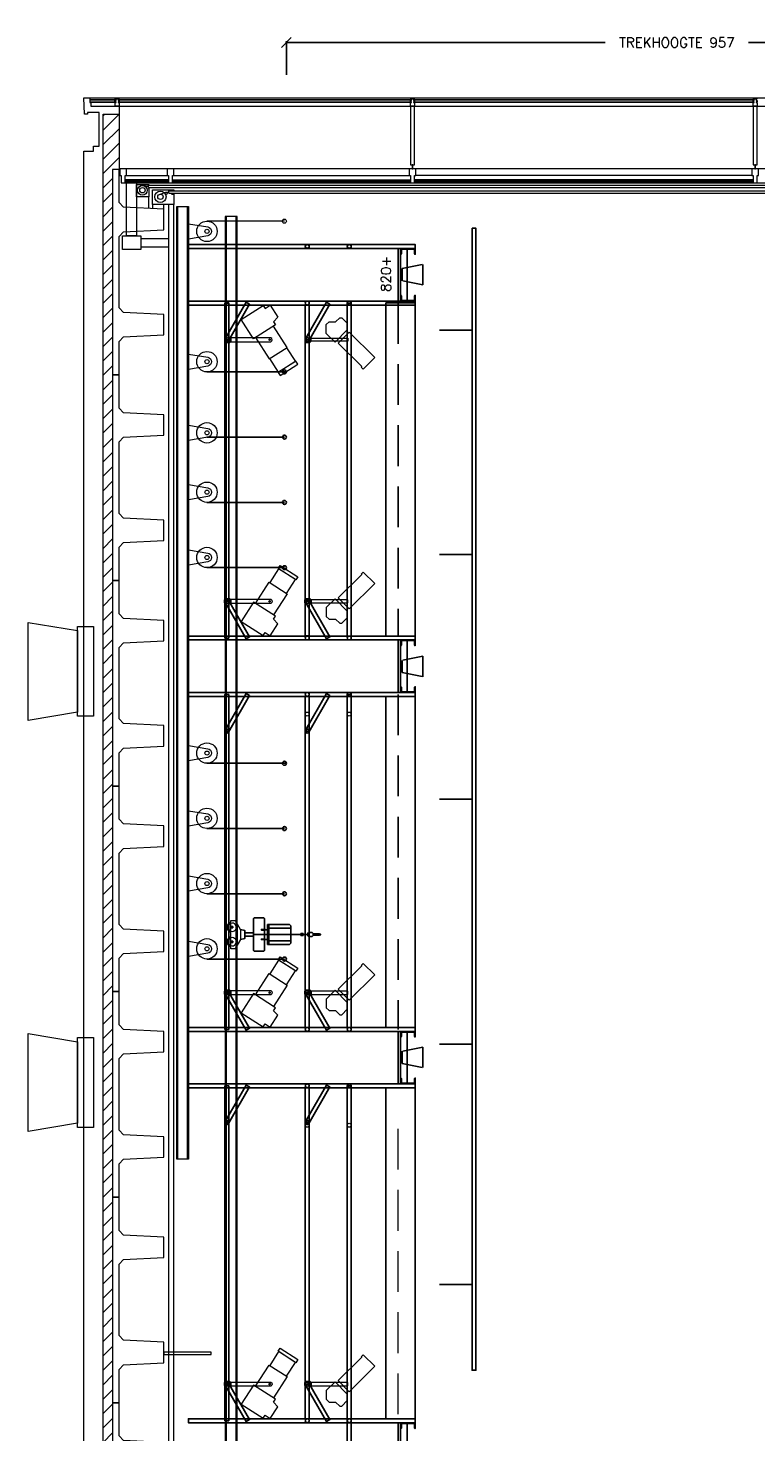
# Model space of a CAD drawing. Extents: x -70378 to 23841, y -23766 to 14658.
# Tile 3 of 11: x -70378 to -61460, y -5194 to 12017. Entities that reach past the tile are written whole.
import ezdxf

# ---------------------------------------------------------------- set-up
doc = ezdxf.new("R2010")
doc.units = 0
doc.header["$LTSCALE"] = 1000
doc.header["$MEASUREMENT"] = 0
doc.header["$PDMODE"] = 3
doc.linetypes.add('DASHED', pattern=[0.75, 0.5, -0.25])
doc.linetypes.add('DASHED2', pattern=[0.375, 0.25, -0.125])
doc.layers.get('0').update_dxf_attribs({"linetype": 'CONTINUOUS'})
doc.layers.get('DEFPOINTS').update_dxf_attribs({"linetype": 'CONTINUOUS'})
for name, color, linetype, lineweight in [('1_AANZICHTLIJNENDUN', 252, 'CONTINUOUS', 25), ('1_BETON', 7, 'CONTINUOUS', 25), ('1_BRUGGEN', 5, 'CONTINUOUS', 25), ('1_CONTOUR', 252, 'CONTINUOUS', 25), ('1_MECHANICA', 7, 'CONTINUOUS', 25), ('1_MUREN', 2, 'CONTINUOUS', 18), ('1_PLAFONDS', 230, 'CONTINUOUS', 25), ('1_SCHIJNWERPERS', 1, 'CONTINUOUS', 25), ('1_SECTION', 252, 'CONTINUOUS', 25), ('1_STAAL', 5, 'CONTINUOUS', 15), ('1_TAKEL', 7, 'CONTINUOUS', 25), ('1_TREKKEN', 7, 'CONTINUOUS', 25), ('1_WANDEN', 252, 'CONTINUOUS', 25), ('1_ZIJBRUG', 5, 'CONTINUOUS', 25), ('4_KABELS', 7, 'CONTINUOUS', 25), ('4_ZIJTREKKEN', 7, 'CONTINUOUS', 25), ('5_TRIBUNE_AANZICHTLIJNEN', 252, 'CONTINUOUS', 25), ('5_TRIBUNE_TREDE', 7, 'CONTINUOUS', 25), ('5_TRIBUNE_VLOER', 7, 'CONTINUOUS', 25)]:
    doc.layers.add(name, color=color, linetype=linetype, lineweight=lineweight)
for name, color, linetype in [('1_AFMETING', 7, 'CONTINUOUS'), ('1_ARCERING', 144, 'CONTINUOUS'), ('1_GLAS', 165, 'CONTINUOUS'), ('1_INSTALLATIE', 7, 'CONTINUOUS'), ('1_TEKST', 7, 'CONTINUOUS'), ('4_KRAANBANEN', 4, 'CONTINUOUS')]:
    doc.layers.add(name, color=color, linetype=linetype)
doc.styles.add('ROMANS', font='romans')
doc.dimstyles.new('ROMANS', dxfattribs={"dimtxt": 120, "dimasz": 120, "dimexe": 18, "dimexo": 6, "dimgap": 90, "dimtad": 0, "dimtih": 1, "dimtoh": 1, "dimdec": 0, "dimlfac": 0.1, "dimzin": 0, "dimdsep": 46, "dimtxsty": 'ROMANS', "dimblk1": 'OBLIQUE', "dimblk2": 'OBLIQUE', "dimsah": 1, "dimcen": 90, "dimdle": 10, "dimadec": 0, "dimazin": 0, "dimtfac": 1, "dimtdec": 4, "dimtix": 1, "dimtofl": 0, "dimtmove": 0, "dimatfit": 3, "dimldrblk": 'OBLIQUE', "dimfxl": 1, "dimtolj": 1, "dimtzin": 0, "dimarcsym": 0})

# ---------------------------------------------------------------- blocks, each defined once
blk = doc.blocks.new('omloopwiel')
at = {"layer": '1_MECHANICA', "linetype": 'Continuous', "lineweight": 0, "flags": 128}
blk.add_lwpolyline([(94, 0), (54, -236, -0.84611), (-54, -236), (-94, 0), (94, 0)], format="xyb", dxfattribs=at)
at = {"layer": '1_MECHANICA', "linetype": 'Continuous', "lineweight": 0}
for radius in [125, 25]:
    blk.add_circle((0, -227), radius, dxfattribs=at)
blk = doc.blocks.new('TRIBUNE-ZIJAANZICHT')
at = {"layer": '5_TRIBUNE_AANZICHTLIJNEN'}
for points in [[(-1084, 2688), (-1084, 6476), (-1044, 6476), (-1044, 2688)], [(-64, 2688), (-64, 6476), (-104, 6476), (-104, 2688)]]:
    blk.add_lwpolyline(points, dxfattribs=at)
for points in [[(-24, 5184), (-1124, 5184), (-1124, 5376), (-24, 5376)], [(326, 5376), (326, 100), (226, 100), (226, 5376)], [(-24, 5184), (-1124, 5184), (-1124, 4992), (-24, 4992)], [(-24, 4800), (-1124, 4800), (-1124, 4992), (-24, 4992)], [(1276, 4916), (1276, 125), (1176, 125), (1176, 4916)], [(-24, 4800), (-1124, 4800), (-1124, 4608), (-24, 4608)], [(-24, 4416), (-1124, 4416), (-1124, 4608), (-24, 4608)], [(2226, 4556), (2226, 125), (2126, 125), (2126, 4556)], [(-24, 4416), (-1124, 4416), (-1124, 4224), (-24, 4224)], [(-24, 4032), (-1124, 4032), (-1124, 4224), (-24, 4224)], [(3176, 4196), (3176, 125), (3076, 125), (3076, 4196)], [(-24, 4032), (-1124, 4032), (-1124, 3840), (-24, 3840)], [(-24, 3648), (-1124, 3648), (-1124, 3840), (-24, 3840)], [(4126, 3836), (4126, 125), (4026, 125), (4026, 3836)], [(-24, 3648), (-1124, 3648), (-1124, 3456), (-24, 3456)], [(-24, 3264), (-1124, 3264), (-1124, 3456), (-24, 3456)], [(5076, 3476), (5076, 125), (4976, 125), (4976, 3476)], [(-24, 3264), (-1124, 3264), (-1124, 3072), (-24, 3072)], [(6026, 3116), (6026, 125), (5926, 125), (5926, 3116)], [(-24, 2880), (-1124, 2880), (-1124, 3072), (-24, 3072)], [(-24, 2880), (-1124, 2880), (-1124, 2688), (-24, 2688)], [(6976, 2756), (6976, 125), (6876, 125), (6876, 2756)], [(7926, 2396), (7926, 125), (7826, 125), (7826, 2396)], [(8876, 2036), (8876, 125), (8776, 125), (8776, 2036)], [(9826, 1676), (9826, 125), (9726, 125), (9726, 1676)], [(10776, 1316), (10776, 125), (10676, 125), (10676, 1316)], [(11726, 956), (11726, 125), (11626, 125), (11626, 956)], [(12676, 596), (12676, 125), (12576, 125), (12576, 596)], [(13626, 236), (13626, 125), (13526, 125), (13526, 236)], [(1202, 0), (0, 0), (0, 100), (1202, 100)], [(2152, 25), (926, 25), (926, 125), (2152, 125)], [(3102, 25), (1876, 25), (1876, 125), (3102, 125)], [(4052, 25), (2826, 25), (2826, 125), (4052, 125)], [(5002, 25), (3776, 25), (3776, 125), (5002, 125)], [(5952, 25), (4726, 25), (4726, 125), (5952, 125)], [(6902, 25), (5676, 25), (5676, 125), (6902, 125)], [(7852, 25), (6626, 25), (6626, 125), (7852, 125)], [(8802, 25), (7576, 25), (7576, 125), (8802, 125)], [(9752, 25), (8526, 25), (8526, 125), (9752, 125)], [(10702, 25), (9476, 25), (9476, 125), (10702, 125)], [(11652, 25), (10426, 25), (10426, 125), (11652, 125)], [(12602, 25), (11376, 25), (11376, 125), (12602, 125)], [(13552, 25), (12326, 25), (12326, 125), (13552, 125)], [(14502, 25), (13276, 25), (13276, 125), (14502, 125)]]:
    blk.add_lwpolyline(points, close=True, dxfattribs=at)
for centre, start, end in [((1029, 75), 41.8103, 138.1897), ((1029, 75), 221.8103, 318.1897), ((1979, 75), 41.8103, 138.1897), ((1979, 75), 221.8103, 318.1897), ((2049, 75), 41.8103, 138.1897), ((2049, 75), 221.8103, 318.1897), ((2929, 75), 41.8103, 138.1897), ((2929, 75), 221.8103, 318.1897), ((2999, 75), 41.8103, 138.1897), ((2999, 75), 221.8103, 318.1897), ((3879, 75), 41.8103, 138.1897), ((3879, 75), 221.8103, 318.1897), ((3949, 75), 41.8103, 138.1897), ((3949, 75), 221.8103, 318.1897), ((4829, 75), 41.8103, 138.1897), ((4829, 75), 221.8103, 318.1897), ((4899, 75), 41.8103, 138.1897), ((4899, 75), 221.8103, 318.1897), ((5779, 75), 41.8103, 138.1897), ((5779, 75), 221.8103, 318.1897), ((5849, 75), 41.8103, 138.1897), ((5849, 75), 221.8103, 318.1897), ((6729, 75), 41.8103, 138.1897), ((6729, 75), 221.8103, 318.1897), ((6799, 75), 41.8103, 138.1897), ((6799, 75), 221.8103, 318.1897), ((7679, 75), 41.8103, 138.1897), ((7679, 75), 221.8103, 318.1897), ((7749, 75), 41.8103, 138.1897), ((7749, 75), 221.8103, 318.1897), ((8629, 75), 41.8103, 138.1897), ((8629, 75), 221.8103, 318.1897), ((8699, 75), 41.8103, 138.1897), ((8699, 75), 221.8103, 318.1897), ((9579, 75), 41.8103, 138.1897), ((9579, 75), 221.8103, 318.1897), ((9649, 75), 41.8103, 138.1897), ((9649, 75), 221.8103, 318.1897), ((10529, 75), 41.8103, 138.1897), ((10529, 75), 221.8103, 318.1897), ((10599, 75), 41.8103, 138.1897), ((10599, 75), 221.8103, 318.1897), ((11479, 75), 41.8103, 138.1897), ((11479, 75), 221.8103, 318.1897), ((11549, 75), 41.8103, 138.1897), ((11549, 75), 221.8103, 318.1897), ((12429, 75), 41.8103, 138.1897), ((12429, 75), 221.8103, 318.1897), ((12499, 75), 41.8103, 138.1897), ((12499, 75), 221.8103, 318.1897), ((13379, 75), 41.8103, 138.1897), ((13379, 75), 41.8103, 138.1897), ((13379, 75), 221.8103, 318.1897), ((13379, 75), 221.8103, 318.1897), ((13449, 75), 41.8103, 138.1897), ((13449, 75), 41.8103, 138.1897), ((13449, 75), 221.8103, 318.1897), ((13449, 75), 221.8103, 318.1897), ((14399, 75), 41.8103, 138.1897), ((14399, 75), 221.8103, 318.1897)]:
    blk.add_arc(centre, 75, start, end, dxfattribs=at)
at = {"layer": '5_TRIBUNE_TREDE'}
for points in [[(677, 5400), (326, 5400), (326, 5575), (677, 5575)], [(1627, 5040), (1276, 5040), (1276, 5215), (1627, 5215)], [(2577, 4680), (2226, 4680), (2226, 4855), (2577, 4855)], [(3527, 4320), (3176, 4320), (3176, 4495), (3527, 4495)], [(4477, 3960), (4126, 3960), (4126, 4135), (4477, 4135)], [(5427, 3600), (5076, 3600), (5076, 3775), (5427, 3775)], [(6377, 3240), (6026, 3240), (6026, 3415), (6377, 3415)], [(7327, 2880), (6976, 2880), (6976, 3055), (7327, 3055)], [(8277, 2520), (7926, 2520), (7926, 2695), (8277, 2695)], [(9227, 2160), (8876, 2160), (8876, 2335), (9227, 2335)], [(10177, 1800), (9826, 1800), (9826, 1975), (10177, 1975)], [(11127, 1440), (10776, 1440), (10776, 1615), (11127, 1615)], [(12077, 1080), (11726, 1080), (11726, 1255), (12077, 1255)], [(13027, 720), (12676, 720), (12676, 895), (13027, 895)], [(13977, 360), (13626, 360), (13626, 535), (13977, 535)], [(14927, 0), (14576, 0), (14576, 175), (14927, 175)]]:
    blk.add_lwpolyline(points, close=True, dxfattribs=at)
at = {"layer": '5_TRIBUNE_VLOER', "linetype": 'Continuous', "lineweight": 0, "flags": 128}
for points in [[(-2324, 5400), (-2324, 5376), (-2274, 5376), (-2274, 5276), (-1148, 5276), (-1148, 5376), (-24, 5376), (-24, 5276), (1276, 5276), (1276, 5587), (1252, 5587), (1252, 5400)], [(-24, 5376), (-24, 5276), (1276, 5276), (1276, 5587), (1252, 5587), (1252, 5400), (326, 5400), (326, 5376)], [(926, 5016), (926, 4916), (2226, 4916), (2226, 5227), (2202, 5227), (2202, 5040), (1276, 5040), (1276, 5016)], [(1876, 4656), (1876, 4556), (3176, 4556), (3176, 4867), (3152, 4867), (3152, 4680), (2226, 4680), (2226, 4656)], [(2826, 4296), (2826, 4196), (4126, 4196), (4126, 4507), (4102, 4507), (4102, 4320), (3176, 4320), (3176, 4296)], [(3776, 3936), (3776, 3836), (5076, 3836), (5076, 4147), (5052, 4147), (5052, 3960), (4126, 3960), (4126, 3936)], [(4726, 3576), (4726, 3476), (6026, 3476), (6026, 3787), (6002, 3787), (6002, 3600), (5076, 3600), (5076, 3576)], [(5676, 3216), (5676, 3116), (6976, 3116), (6976, 3427), (6952, 3427), (6952, 3240), (6026, 3240), (6026, 3216)], [(6626, 2856), (6626, 2756), (7926, 2756), (7926, 3067), (7902, 3067), (7902, 2880), (6976, 2880), (6976, 2856)], [(7576, 2496), (7576, 2396), (8876, 2396), (8876, 2707), (8852, 2707), (8852, 2520), (7926, 2520), (7926, 2496)], [(8526, 2136), (8526, 2036), (9826, 2036), (9826, 2347), (9802, 2347), (9802, 2160), (8876, 2160), (8876, 2136)], [(9476, 1776), (9476, 1676), (10776, 1676), (10776, 1987), (10752, 1987), (10752, 1800), (9826, 1800), (9826, 1776)], [(10426, 1416), (10426, 1316), (11726, 1316), (11726, 1627), (11702, 1627), (11702, 1440), (10776, 1440), (10776, 1416)], [(11376, 1056), (11376, 956), (12676, 956), (12676, 1267), (12652, 1267), (12652, 1080), (11726, 1080), (11726, 1056)], [(12326, 696), (12326, 596), (13626, 596), (13626, 907), (13602, 907), (13602, 720), (12676, 720), (12676, 696)], [(13276, 336), (13276, 236), (14576, 236), (14576, 547), (14552, 547), (14552, 360), (13626, 360), (13626, 336)]]:
    blk.add_lwpolyline(points, close=True, dxfattribs=at)
blk = doc.blocks.new('TRIBUNE-ZIJAANZICHT_INCL_STOELEN')
at = {"layer": '5_TRIBUNE_VLOER', "linetype": 'Continuous', "lineweight": 0}
blk.add_blockref('TRIBUNE-ZIJAANZICHT', (1124, 0), dxfattribs=at)
blk = doc.blocks.new('Groep-288')
at = {"color": 0, "linetype": 'Continuous', "lineweight": 18, "flags": 128}
blk.add_lwpolyline([(-12765, 8716, -0.066336), (-12770, 8714, -0.066336), (-12775, 8713), (-12874, 8713, -0.066336), (-12879, 8714, -0.066336), (-12884, 8716), (-12984, 8774, 0.066336), (-12989, 8776, 0.066336), (-12994, 8777), (-12999, 8777), (-12999, 8834), (-12650, 8834), (-12650, 8777), (-12654, 8777, 0.066336), (-12660, 8776, 0.066336), (-12665, 8774)], format="xyb", close=True, dxfattribs=at)
at = {"color": 0, "linetype": 'Continuous', "lineweight": 15}
for centre in [(-12913, 8816), (-12735, 8816)]:
    blk.add_arc(centre, 51, 158.7532, 21.2468, dxfattribs=at)
blk = doc.blocks.new('takel2')
at = {"layer": '1_TAKEL', "color": 252}
for p, q in [((131, -77), (-131, -77)), ((-105, -18), (-74, -18)), ((-105, -18), (-74, -18)), ((-89, -3), (-89, -34)), ((-89, -3), (-89, -34)), ((74, -18), (105, -18)), ((74, -18), (105, -18)), ((89, -3), (89, -34)), ((89, -3), (89, -34)), ((-202, -285), (-195, -278)), ((-202, -285), (-202, -406)), ((-202, -406), (-202, -285)), ((196, -278), (-195, -278)), ((-21, -174), (-21, -276)), ((0, -944), (0, -278)), ((21, -174), (21, -276)), ((203, -285), (196, -278)), ((203, -406), (203, -285)), ((203, -285), (203, -406)), ((-202, -406), (-195, -413)), ((-63, -413), (-195, -413)), ((123, -450), (-123, -450)), ((123, -465), (-123, -465)), ((-79, -735), (-79, -450)), ((-59, -422), (-59, -450)), ((-55, -413), (55, -413)), ((59, -422), (59, -450)), ((63, -413), (196, -413)), ((79, -735), (79, -450)), ((203, -406), (196, -413)), ((-123, -718), (-106, -735)), ((106, -735), (-106, -735)), ((-12, -859), (-12, -886)), ((-12, -859), (12, -859)), ((12, -859), (12, -886)), ((123, -718), (106, -735)), ((-14, -944), (-26, -952)), ((-26, -952), (-26, -989)), ((-14, -944), (14, -944)), ((-12, -886), (12, -886)), ((11, -1009), (-11, -1009)), ((-8, -1009), (-9, -1032)), ((-9, -1032), (-9, -1060)), ((8, -1009), (9, -1035)), ((26, -952), (14, -944)), ((26, -952), (26, -989)), ((-9, -1060), (-9, -1068)), ((-9, -1068), (-7, -1087)), ((-4, -1052), (-7, -1087)), ((4, -1052), (7, -1087)), ((10, -1068), (7, -1087)), ((9, -1035), (9, -1060)), ((9, -1060), (10, -1068))]:
    blk.add_line(p, q, dxfattribs=at)
for points in [[(-61, -118), (-48, -174), (48, -174), (61, -118)], [(-123, -718), (-123, -666), (-123, -450)], [(123, -718), (123, -666), (123, -450)]]:
    blk.add_lwpolyline(points, dxfattribs=at)
for points in [[(-55, -422), (-63, -422), (-63, -375), (-55, -375)], [(55, -422), (63, -422), (63, -375), (55, -375)]]:
    blk.add_lwpolyline(points, close=True, dxfattribs=at)
for centre in [(-89, -18), (-89, -18), (89, -18), (89, -18)]:
    blk.add_circle(centre, 4.93, dxfattribs=at)
for centre, radius, start, end in [((-89, -18), 62, 17.3431, 162.6569), ((-89, -18), 62, 17.3431, 162.6569), ((-89, -18), 51, 21.2468, 158.7532), ((89, -18), 62, 17.3431, 162.6569), ((89, -18), 62, 17.3431, 162.6569), ((89, -18), 51, 21.2468, 158.7532), ((-6, -989), 20, 180, 240), ((0, -979), 32, 240, 249.6359), ((0, -979), 32, 290.3641, 300), ((6, -989), 20, 300, 0), ((-3, -1087), 4, 103.4934, 174.1928), ((-3, -1087), 4, 174.1928, 210.4193), ((-20, -1097), 15, 357.5807, 30.4193), ((-1, -1097), 4, 177.5807, 266.5546), ((0, -1053), 4, 5.8072, 174.1928), ((0, -1102), 19, 76.5066, 103.4934), ((0, -1082), 19, 266.5546, 273.4454), ((1, -1097), 4, 273.4454, 2.4193), ((4, -1087), 4, 5.8072, 76.5066), ((20, -1097), 15, 149.5807, 182.4193), ((4, -1087), 4, 329.5807, 5.8072)]:
    blk.add_arc(centre, radius, start, end, dxfattribs=at)
blk.add_blockref('Groep-288', (12824, -8834), dxfattribs=at)
blk = doc.blocks.new('UNP-180')
at = {"color": 0, "flags": 128}
blk.add_lwpolyline([(-27, 23), (-27, 90), (-27, 157, -0.391021), (-17, 168), (30, 171, 0.391021), (35, 177), (35, 180), (-35, 180), (-35, 90), (-35, 0), (35, 0), (35, 3, 0.391021), (30, 9), (-17, 12, -0.391021)], format="xyb", close=True, dxfattribs=at)
blk = doc.blocks.new('zijtrek')
at = {"layer": '4_KABELS'}
for p, q in [((-448, 12750), (-48, 12750)), ((-448, 10000), (-48, 10000)), ((-448, 7000), (-48, 7000)), ((-448, 4000), (-48, 4000)), ((-448, 1050), (-48, 1050))]:
    blk.add_line(p, q, dxfattribs=at)
at = {"layer": '4_ZIJTREKKEN', "color": 0}
blk.add_lwpolyline([(-48, 14000), (0, 14000), (0, 0), (-48, 0)], close=True, dxfattribs=at)
blk = doc.blocks.new('_OBLIQUE')
at = {"color": 0, "linetype": 'ByBlock'}
blk.add_line((-0.5, -0.5), (0.5, 0.5), dxfattribs=at)
blk = doc.blocks.new('*D29')
at = {"layer": '1_AFMETING', "color": 0, "lineweight": -2}
for p, q in [((-67223, 11840), (-63306, 11840)), ((-67213, 11444), (-67213, 11858)), ((-57633, 11840), (-61549, 11840)), ((-57643, 11444), (-57643, 11858))]:
    blk.add_line(p, q, dxfattribs=at)
at = {"layer": 'DEFPOINTS', "color": 0}
for p in [(-67213, 11840), (-67213, 11438), (-57643, 11438)]:
    blk.add_point(p, dxfattribs=at)
at = {"layer": '1_AFMETING', "color": 0, "lineweight": -2, "xscale": 120, "yscale": 120, "zscale": 120, "rotation": 180}
blk.add_blockref('_OBLIQUE', (-67213, 11840), dxfattribs=at)
at = {"layer": '1_AFMETING', "color": 0, "lineweight": -2, "xscale": 120, "yscale": 120, "zscale": 120}
blk.add_blockref('_OBLIQUE', (-57643, 11840), dxfattribs=at)
at = {"layer": '1_AFMETING', "color": 0, "insert": (-62428, 11840), "char_height": 120, "attachment_point": 5, "style": 'ROMANS'}
blk.add_mtext('\\A1;TREKHOOGTE 957', dxfattribs=at)

msp = doc.modelspace()

# ---------------------------------------------------------------- hatches: boundary and pattern name
at = {"layer": '1_ARCERING'}
h = msp.add_hatch(dxfattribs=at)
h.set_pattern_fill('ANSI31', color=256, scale=1000, style=0)
h.set_pattern_definition([(45, (-91037.18, -18415.53), (-88.38835, 88.38835), [])])
h.paths.add_polyline_path([(-53292.9, 6806), (-52292.9, 6806), (-52292.9, 8910), (-57532.9, 8910), (-57532.9, 9010), (-53292.9, 9010), (-53292.9, 10310), (-57063.9, 10310), (-57063.9, 10185), (-57620.9, 10185), (-57620.9, 9994.7), (-57642.9, 9994.7), (-57642.9, 10290), (-57291.9, 10290), (-57291.9, 11170), (-56792.9, 11170), (-56792.9, 10610), (-53292.9, 10610), (-53292.9, 10810), (-52792.9, 10810), (-52792.9, 10110), (-52992.9, 10110), (-52992.9, 9210), (-51992.9, 9210), (-51992.9, 6506), (-52992.9, 6506), (-52992.9, 4955), (-52792.9, 4955), (-52792.9, 4255), (-53292.9, 4255), (-53292.9, 4455), (-56337.9, 4455), (-56337.9, 4255), (-56602.9, 4255), (-56602.9, -18405), (-56322.9, -18405), (-56322.9, -19155), (-56602.9, -19155), (-56602.9, -21640), (-57292.9, -21640), (-57292.9, -20935), (-59992.7, -20935), (-59992.7, -20845), (-57292.9, -20845), (-57292.9, -19175), (-61242.6, -19175), (-61242.6, -21640), (-61392.6, -21640), (-61392.6, -18905), (-69457.9, -18905), (-69457.9, 10961.7), (-69262.9, 10961.7), (-69262.9, 10285), (-69342.9, 10285), (-69342.9, -14915), (-69262.9, -14915), (-69262.9, -18655), (-57122.9, -18655), (-57122.9, 6806), (-55602.9, 6806), (-55602.9, 6706), (-56822.9, 6706), (-56822.9, 4755), (-53292.9, 4755)])

# ---------------------------------------------------------------- linework, layer by layer
at = {"layer": '1_AANZICHTLIJNENDUN', "lineweight": 0}
for p, q in [((-69620.4, 11160), (-57292.9, 11160)), ((-69262.9, 11060), (-57290.4, 11060)), ((-68922, 10075.9), (-68949.5, 10081.7)), ((-68903.8, 10075.9), (-68922, 10075.9)), ((-68903.8, 10089.8), (-57646.5, 10089.8)), ((-68903.8, 10062.1), (-68903.8, 10089.8)), ((-68903.8, 10062.1), (-57646.5, 10062.1)), ((-68688.7, 10006.2), (-68651.7, 10006.2)), ((-68651.7, 10020.3), (-57642.9, 10020.3)), ((-68651.7, 9992.6), (-68651.7, 10020.3)), ((-68651.7, 9992.6), (-57642.9, 9992.6))]:
    msp.add_line(p, q, dxfattribs=at)
at = {"layer": '1_BETON', "lineweight": 0}
for points in [[(-69262.9, 8172.8), (-69206.8, 8230.3), (-68712.9, 8255), (-68712.9, 8505), (-69206.8, 8529.7), (-69262.9, 8587.1), (-69262.9, 9462.8), (-69206.8, 9520.3), (-68712.9, 9545), (-68712.9, 9795), (-69206.8, 9819.7), (-69262.9, 9877.1), (-69262.9, 10285), (-69342.9, 10285), (-69342.9, 7765), (-69262.9, 7765), (-69262.9, 8172.8)], [(-69262.9, 5652.8), (-69206.8, 5710.3), (-68712.9, 5735), (-68712.9, 5985), (-69206.8, 6009.7), (-69262.9, 6067.1), (-69262.9, 6942.8), (-69206.8, 7000.3), (-68712.9, 7025), (-68712.9, 7275), (-69206.8, 7299.7), (-69262.9, 7357.1), (-69262.9, 7765), (-69342.9, 7765), (-69342.9, 5245), (-69262.9, 5245), (-69262.9, 5652.8)], [(-69262.9, 3132.8), (-69206.8, 3190.3), (-68712.9, 3215), (-68712.9, 3465), (-69206.8, 3489.7), (-69262.9, 3547.1), (-69262.9, 4422.8), (-69206.8, 4480.3), (-68712.9, 4505), (-68712.9, 4755), (-69206.8, 4779.7), (-69262.9, 4837.1), (-69262.9, 5245), (-69342.9, 5245), (-69342.9, 2725), (-69262.9, 2725), (-69262.9, 3132.8)], [(-69262.9, 612.8), (-69206.8, 670.3), (-68712.9, 695), (-68712.9, 945), (-69206.8, 969.7), (-69262.9, 1027.1), (-69262.9, 1902.8), (-69206.8, 1960.3), (-68712.9, 1985), (-68712.9, 2235), (-69206.8, 2259.7), (-69262.9, 2317.1), (-69262.9, 2725), (-69342.9, 2725), (-69342.9, 205), (-69262.9, 205), (-69262.9, 612.8)], [(-69262.9, -1907.2), (-69206.8, -1849.7), (-68712.9, -1825), (-68712.9, -1575), (-69206.8, -1550.3), (-69262.9, -1492.9), (-69262.9, -617.2), (-69206.8, -559.7), (-68712.9, -535), (-68712.9, -285), (-69206.8, -260.3), (-69262.9, -202.9), (-69262.9, 205), (-69342.9, 205), (-69342.9, -2315), (-69262.9, -2315), (-69262.9, -1907.2)], [(-69262.9, -4427.2), (-69206.8, -4369.7), (-68712.9, -4345), (-68712.9, -4095), (-69206.8, -4070.3), (-69262.9, -4012.9), (-69262.9, -3137.2), (-69206.8, -3079.7), (-68712.9, -3055), (-68712.9, -2805), (-69206.8, -2780.3), (-69262.9, -2722.9), (-69262.9, -2315), (-69342.9, -2315), (-69342.9, -4835), (-69262.9, -4835), (-69262.9, -4427.2)], [(-69262.9, -6947.2), (-69206.8, -6889.7), (-68712.9, -6865), (-68712.9, -6615), (-69206.8, -6590.3), (-69262.9, -6532.9), (-69262.9, -5657.2), (-69206.8, -5599.7), (-68712.9, -5575), (-68712.9, -5325), (-69206.8, -5300.3), (-69262.9, -5242.9), (-69262.9, -4835), (-69342.9, -4835), (-69342.9, -7355), (-69262.9, -7355), (-69262.9, -6947.2)]]:
    msp.add_lwpolyline(points, close=True, dxfattribs=at)
at = {"layer": '1_BRUGGEN', "linetype": 'DASHED', "lineweight": 18}
msp.add_line((-65842.9, -5726.4), (-65842.9, -1433), dxfattribs=at)
at = {"layer": '1_BRUGGEN', "lineweight": 0}
for centre in [(-66957.9, 9344.4), (-66442.9, 9344.4), (-66957.9, 3606.1), (-66442.9, 3606.1), (-66957.9, -1433.9), (-66442.9, -1433.9)]:
    msp.add_circle(centre, 24.2, dxfattribs=at)
at = {"layer": '1_CONTOUR', "linetype": 'Continuous', "lineweight": 0, "flags": 128}
msp.add_lwpolyline([(-69692.9, -15935), (-69692.9, 10508.6), (-69577.9, 10508.6), (-69577.9, 10570), (-69507.9, 10570), (-69507.9, 10982), (-69647.9, 10982), (-69647.9, 10960), (-69687.8, 10960), (-69692.9, 11160), (-69620.4, 11160), (-69620.4, 11105.2), (-69608.9, 11105.2), (-69608.9, 11060), (-69262.9, 11060), (-69262.9, 10961.7)], dxfattribs=at)
for points in [[(-69772.9, 3630), (-70377.9, 3530), (-70377.9, 4730), (-69772.9, 4630)], [(-69772.9, -1410), (-70377.9, -1510), (-70377.9, -310), (-69772.9, -410)]]:
    msp.add_lwpolyline(points, close=True, dxfattribs=at)
at = {"layer": '1_CONTOUR', "linetype": 'Continuous', "lineweight": 0}
for points in [[(-69772.9, 3580), (-69772.9, 4680), (-69577.9, 4680), (-69577.9, 3580)], [(-69772.9, -1460), (-69772.9, -360), (-69577.9, -360), (-69577.9, -1460)]]:
    msp.add_lwpolyline(points, close=True, dxfattribs=at)
at = {"layer": '1_GLAS'}
for p, q in [((-69300.2, 11137.5), (-69620.4, 11137.5)), ((-69620.4, 11109), (-69300.2, 11109)), ((-69275.5, 11137.5), (-65680.2, 11137.5)), ((-65680.2, 11109), (-69275.5, 11109)), ((-61480.2, 11137.5), (-65655.5, 11137.5)), ((-65655.5, 11109), (-61480.2, 11109)), ((-68658, 10141.7), (-69187.8, 10141.7)), ((-69187.8, 10136.7), (-68658, 10136.7)), ((-68608, 10141.7), (-65692.9, 10141.7)), ((-65692.9, 10136.7), (-68608, 10136.7)), ((-61492.9, 10141.7), (-65642.9, 10141.7)), ((-65642.9, 10136.7), (-61492.9, 10136.7))]:
    msp.add_line(p, q, dxfattribs=at)
at = {"layer": '1_INSTALLATIE', "linetype": 'Continuous', "lineweight": 0}
for p, q in [((-68759.9, 9982.6), (-68690.3, 10005.8)), ((-68901.4, 9948.4), (-68901.4, 9804.4)), ((-68848.3, 9801.8), (-68848.3, 9853.3)), ((-68717.4, 9853.3), (-68717.4, 9795.2))]:
    msp.add_line(p, q, dxfattribs=at)
at = {"layer": '1_INSTALLATIE', "linetype": 'Continuous', "lineweight": 0, "flags": 128}
for points in [[(-68906.4, 10042.1), (-68899.7, 10051.7), (-68897.9, 10051.1), (-68897.9, 9948.4), (-69048.5, 9948.4), (-69048.5, 10098), (-68899.3, 10098), (-68898.7, 10096.2), (-68908.3, 10089.5), (-68909, 10090.5)], [(-68622.7, 9986.9), (-68612.9, 9982.1), (-68592.8, 9982.1), (-68592.8, 9853.2), (-68851.6, 9853.2), (-68851.6, 10032.7), (-68593.6, 10032.7), (-68593.6, 10030.3), (-68613.7, 10030.3), (-68623.4, 10025.5)]]:
    msp.add_lwpolyline(points, dxfattribs=at)
at = {"layer": '1_INSTALLATIE', "linetype": 'Continuous', "lineweight": 0}
for centre, radius in [((-68976.7, 10028.8), 59.4), ((-68976.7, 10028.9), 33.2), ((-68756.4, 9948), 69.2), ((-68687.3, 9991.1), 14.8), ((-68756.4, 9948.1), 33.2)]:
    msp.add_circle(centre, radius, dxfattribs=at)
at = {"layer": '1_MUREN', "linetype": 'Continuous', "lineweight": 0, "flags": 128}
msp.add_lwpolyline([(-69457.9, -18905), (-69457.9, 10961.7), (-69262.9, 10961.7), (-69262.9, 10285), (-69342.9, 10285), (-69342.9, -14915)], dxfattribs=at)
at = {"layer": '1_PLAFONDS', "linetype": 'Continuous', "lineweight": 0}
msp.add_lwpolyline([(-68592.9, -15350), (-68592.9, 9853.2), (-68655.4, 9853.2), (-68655.4, -15350)], close=True, dxfattribs=at)
at = {"layer": '1_SCHIJNWERPERS', "lineweight": 0, "flags": 128}
for points in [[(-67765.7, 8443.4), (-67496.1, 8615.8), (-67472.4, 8578.8), (-67410.9, 8618.1), (-67318.4, 8473.5), (-67369, 8417), (-67345.3, 8379.9), (-67614.8, 8207.5)], [(-66724.3, 8274.1), (-66724.3, 8381.4), (-66689.7, 8416), (-66609.2, 8416.1), (-66559.8, 8465.6), (-66534.2, 8465.8), (-66466.2, 8397.9), (-66466.2, 8317.9), (-66617.2, 8166.9)], [(-66442.5, 8289.3), (-66130.7, 7977.5), (-66270.7, 7837.4), (-66295.1, 7861.8), (-66290.1, 7866.8), (-66578.3, 8153.5)], [(-67945.5, 8225.6), (-67945.5, 8230.6), (-67956.4, 8230.6), (-67972, 8215), (-67972, 8176.3), (-67956.4, 8160.6), (-67911.2, 8160.6), (-67895.6, 8176.3), (-67895.6, 8215.6), (-67900.6, 8215.6), (-67900.6, 8178.4), (-67913.3, 8165.6), (-67954.3, 8165.6), (-67967, 8178.4), (-67967, 8212.9), (-67954.3, 8225.6)], [(-66960.5, 8226.1), (-66960.5, 8231.1), (-66971.4, 8231.1), (-66987, 8215.5), (-66987, 8176.8), (-66971.4, 8161.1), (-66926.2, 8161.1), (-66910.6, 8176.8), (-66910.6, 8216.1), (-66915.6, 8216.1), (-66915.6, 8178.9), (-66928.3, 8166.1), (-66969.3, 8166.1), (-66982, 8178.9), (-66982, 8213.4), (-66969.3, 8226.1)], [(-66459.7, 8216.5), (-66459.7, 8176.8), (-66910.6, 8176.8), (-66910.6, 8216.5)], [(-67314.8, 7794.1), (-67290.5, 7756.1), (-67071.5, 7896.2), (-67095.8, 7934.1)], [(-67314.8, 5391.6), (-67290.5, 5429.6), (-67071.5, 5289.5), (-67095.8, 5251.6)], [(-66442.5, 4896.4), (-66130.7, 5208.2), (-66270.7, 5348.3), (-66295.1, 5323.9), (-66290.1, 5318.9), (-66578.3, 5032.2)], [(-67945.5, 4960.1), (-67945.5, 4955.1), (-67956.4, 4955.1), (-67972, 4970.7), (-67972, 5009.4), (-67956.4, 5025.1), (-67911.2, 5025.1), (-67895.6, 5009.4), (-67895.6, 4970.1), (-67900.6, 4970.1), (-67900.6, 5007.3), (-67913.3, 5020.1), (-67954.3, 5020.1), (-67967, 5007.3), (-67967, 4972.8), (-67954.3, 4960.1)], [(-66960.5, 4959.5), (-66960.5, 4954.5), (-66971.4, 4954.5), (-66987, 4970.2), (-66987, 5008.9), (-66971.4, 5024.5), (-66926.2, 5024.5), (-66910.6, 5008.9), (-66910.6, 4969.6), (-66915.6, 4969.6), (-66915.6, 5006.8), (-66928.3, 5019.5), (-66969.3, 5019.5), (-66982, 5006.8), (-66982, 4972.3), (-66969.3, 4959.5)], [(-66459.7, 4969.2), (-66459.7, 5008.9), (-66910.6, 5008.9), (-66910.6, 4969.2)], [(-66724.3, 4911.6), (-66724.3, 4804.3), (-66689.7, 4769.7), (-66609.2, 4769.6), (-66559.8, 4720.1), (-66534.2, 4719.9), (-66466.2, 4787.8), (-66466.2, 4867.8), (-66617.2, 5018.8)], [(-67765.7, 4742.3), (-67496.1, 4569.9), (-67472.4, 4606.9), (-67410.9, 4567.6), (-67318.4, 4712.2), (-67369, 4768.7), (-67345.3, 4805.8), (-67614.8, 4978.2)], [(-67314.8, 593.3), (-67290.5, 631.3), (-67071.5, 491.2), (-67095.8, 453.3)], [(-66442.5, 98.1), (-66130.7, 409.9), (-66270.7, 550), (-66295.1, 525.6), (-66290.1, 520.6), (-66578.3, 233.9)], [(-67945.5, 161.8), (-67945.5, 156.8), (-67956.4, 156.8), (-67972, 172.4), (-67972, 211.1), (-67956.4, 226.8), (-67911.2, 226.8), (-67895.6, 211.1), (-67895.6, 171.8), (-67900.6, 171.8), (-67900.6, 209), (-67913.3, 221.8), (-67954.3, 221.8), (-67967, 209), (-67967, 174.5), (-67954.3, 161.8)], [(-67765.7, -56), (-67496.1, -228.4), (-67472.4, -191.4), (-67410.9, -230.7), (-67318.4, -86.1), (-67369, -29.6), (-67345.3, 7.5), (-67614.8, 179.9)], [(-66960.5, 161.2), (-66960.5, 156.2), (-66971.4, 156.2), (-66987, 171.9), (-66987, 210.6), (-66971.4, 226.2), (-66926.2, 226.2), (-66910.6, 210.6), (-66910.6, 171.3), (-66915.6, 171.3), (-66915.6, 208.5), (-66928.3, 221.2), (-66969.3, 221.2), (-66982, 208.5), (-66982, 174), (-66969.3, 161.2)], [(-66459.7, 170.9), (-66459.7, 210.6), (-66910.6, 210.6), (-66910.6, 170.9)], [(-66724.3, 113.3), (-66724.3, 6), (-66689.7, -28.6), (-66609.2, -28.7), (-66559.8, -78.2), (-66534.2, -78.4), (-66466.2, -10.5), (-66466.2, 69.5), (-66617.2, 220.5)], [(-67314.8, -4205), (-67290.5, -4167), (-67071.5, -4307.1), (-67095.8, -4345)], [(-66442.5, -4700.2), (-66130.7, -4388.4), (-66270.7, -4248.3), (-66295.1, -4272.7), (-66290.1, -4277.7), (-66578.3, -4564.4)], [(-67945.5, -4636.5), (-67945.5, -4641.5), (-67956.4, -4641.5), (-67972, -4625.9), (-67972, -4587.2), (-67956.4, -4571.5), (-67911.2, -4571.5), (-67895.6, -4587.2), (-67895.6, -4626.5), (-67900.6, -4626.5), (-67900.6, -4589.3), (-67913.3, -4576.5), (-67954.3, -4576.5), (-67967, -4589.3), (-67967, -4623.8), (-67954.3, -4636.5)], [(-67765.7, -4854.3), (-67496.1, -5026.7), (-67472.4, -4989.7), (-67410.9, -5029), (-67318.4, -4884.4), (-67369, -4827.9), (-67345.3, -4790.8), (-67614.8, -4618.4)], [(-66960.5, -4637.1), (-66960.5, -4642.1), (-66971.4, -4642.1), (-66987, -4626.4), (-66987, -4587.7), (-66971.4, -4572.1), (-66926.2, -4572.1), (-66910.6, -4587.7), (-66910.6, -4627), (-66915.6, -4627), (-66915.6, -4589.8), (-66928.3, -4577.1), (-66969.3, -4577.1), (-66982, -4589.8), (-66982, -4624.3), (-66969.3, -4637.1)], [(-66459.7, -4627.4), (-66459.7, -4587.7), (-66910.6, -4587.7), (-66910.6, -4627.4)], [(-66724.3, -4685), (-66724.3, -4792.3), (-66689.7, -4826.9), (-66609.2, -4827), (-66559.8, -4876.5), (-66534.2, -4876.7), (-66466.2, -4808.8), (-66466.2, -4728.8), (-66617.2, -4577.8)]]:
    msp.add_lwpolyline(points, close=True, dxfattribs=at)
for points in [[(-67589.6, 8223.7), (-67422.5, 7962.5), (-67203.5, 8102.6), (-67370.5, 8363.8)], [(-67209.8, 8098.6), (-67102.1, 7930.1), (-67308.5, 7798.1), (-67416.2, 7966.6)], [(-67209.8, 5087.1), (-67102.1, 5255.6), (-67308.5, 5387.6), (-67416.2, 5219.1)], [(-67589.6, 4962), (-67422.5, 5223.2), (-67203.5, 5083.1), (-67370.5, 4821.9)], [(-67209.8, 288.8), (-67102.1, 457.3), (-67308.5, 589.3), (-67416.2, 420.8)], [(-67589.6, 163.7), (-67422.5, 424.9), (-67203.5, 284.8), (-67370.5, 23.6)], [(-67209.8, -4509.5), (-67102.1, -4341), (-67308.5, -4209), (-67416.2, -4377.5)], [(-67589.6, -4634.6), (-67422.5, -4373.4), (-67203.5, -4513.5), (-67370.5, -4774.7)]]:
    msp.add_lwpolyline(points, dxfattribs=at)
for points in [[(-67895.6, 8221.1), (-67895.6, 8171.1), (-67402.9, 8171.1, 0.6150223), (-67402.9, 8221.1)], [(-67895.6, 4964.5), (-67895.6, 5014.5), (-67402.9, 5014.5, -0.6150223), (-67402.9, 4964.5)], [(-67895.6, 166.2), (-67895.6, 216.2), (-67402.9, 216.2, -0.6150223), (-67402.9, 166.2)], [(-67895.6, -4632.1), (-67895.6, -4582.1), (-67402.9, -4582.1, -0.6150223), (-67402.9, -4632.1)]]:
    msp.add_lwpolyline(points, format="xyb", close=True, dxfattribs=at)
at = {"layer": '1_SCHIJNWERPERS', "lineweight": 0}
for centre in [(-67418.1, 8196.9), (-67418.1, 4988.8), (-67418.1, 190.5), (-67418.1, -4607.8)]:
    msp.add_circle(centre, 10, dxfattribs=at)
at = {"layer": '1_SECTION', "linetype": 'DASHED2', "lineweight": 25}
for points in [[(-65542.9, 8870.3), (-65792.9, 8920.3), (-65792.9, 9070.3), (-65542.9, 9120.3)], [(-65542.9, 4315.4), (-65792.9, 4265.4), (-65792.9, 4115.4), (-65542.9, 4065.4)], [(-65542.9, -476.3), (-65792.9, -526.3), (-65792.9, -676.3), (-65542.9, -726.3)]]:
    msp.add_lwpolyline(points, close=True, dxfattribs=at)
at = {"layer": '1_STAAL'}
for p, q in [((-68996.9, 9435.5), (-68655.4, 9435.5)), ((-68996.9, 9335.5), (-68655.4, 9335.5))]:
    msp.add_line(p, q, dxfattribs=at)
msp.add_lwpolyline([(-69048.5, 10120), (-69048.5, 9470.5), (-69173.5, 9470.5), (-69173.5, 10120)], dxfattribs=at)
for points in [[(-68556.3, 9829.7), (-68413.6, 9829.7), (-68413.6, -1848.5), (-68556.3, -1848.5)], [(-68542, 9829.7), (-68427.8, 9829.7), (-68427.8, -1848.5), (-68542, -1848.5)], [(-68996.9, 9470.5), (-68996.9, 9300.5), (-69221.9, 9300.5), (-69221.9, 9470.5)], [(-68712.9, -4242.5), (-68136.2, -4242.5), (-68136.2, -4217.5), (-68712.9, -4217.5)]]:
    msp.add_lwpolyline(points, close=True, dxfattribs=at)
at = {"layer": '1_TREKKEN', "linetype": 'Continuous', "lineweight": 0}
msp.add_line((-67237.9, 9650), (-68186.2, 9650), dxfattribs=at)
at = {"layer": '1_TREKKEN'}
for p, q in [((-67212.9, 7802), (-68186.2, 7802)), ((-67237, 7002), (-68186.2, 7002)), ((-67237, 6202), (-68186.2, 6202)), ((-67237, 5402), (-68186.2, 5402)), ((-67212.9, 3003.7), (-68186.2, 3003.7)), ((-67237, 2203.7), (-68186.2, 2203.7)), ((-67237, 1403.7), (-68186.2, 1403.7)), ((-67237, 603.7), (-68186.2, 603.7))]:
    msp.add_line(p, q, dxfattribs=at)
at = {"layer": '1_TREKKEN', "linetype": 'Continuous', "lineweight": 0}
msp.add_circle((-67237.9, 9650), 25, dxfattribs=at)
at = {"layer": '1_TREKKEN'}
for centre in [(-67237, 7802), (-67237, 7002), (-67237, 6202), (-67237, 5402), (-67237, 3003.7), (-67237, 2203.7), (-67237, 1403.7), (-67237, 603.7)]:
    msp.add_circle(centre, 24.2, dxfattribs=at)
at = {"layer": '1_WANDEN', "linetype": 'Continuous', "lineweight": 0}
for p, q in [((-57291.9, 10290), (-69195, 10290)), ((-68658.4, 10158.4), (-69187.8, 10158.4)), ((-69187.8, 10158.4), (-69187.8, 10120)), ((-69172.8, 10210), (-68673, 10210)), ((-68607.5, 10158.4), (-65692.9, 10158.4)), ((-68593, 10210), (-65707.9, 10210)), ((-61492.9, 10158.4), (-65642.9, 10158.4)), ((-61507.9, 10210), (-65627.9, 10210)), ((-69187.8, 10120), (-68658, 10120)), ((-68608, 10120), (-57642.9, 10120))]:
    msp.add_line(p, q, dxfattribs=at)
at = {"layer": '1_WANDEN', "linetype": 'Continuous', "lineweight": 0, "flags": 128}
for points in [[(-69312.9, 11060), (-69312.9, 11104), (-69300.2, 11104), (-69300.2, 11114), (-69313.2, 11114), (-69313.2, 11130), (-69300.2, 11130), (-69300.2, 11145), (-69309, 11145), (-69309, 11151.6), (-69266.7, 11151.6), (-69266.7, 11145), (-69275.5, 11145), (-69275.5, 11130), (-69262.5, 11130), (-69262.5, 11114), (-69275.5, 11114), (-69275.5, 11104), (-69262.8, 11104), (-69262.8, 11060)], [(-65692.9, 11060), (-65692.9, 11104), (-65680.2, 11104), (-65680.2, 11114), (-65693.2, 11114), (-65693.2, 11130), (-65680.2, 11130), (-65680.2, 11145), (-65689, 11145), (-65689, 11151.6), (-65646.7, 11151.6), (-65646.7, 11145), (-65655.5, 11145), (-65655.5, 11130), (-65642.5, 11130), (-65642.5, 11114), (-65655.5, 11114), (-65655.5, 11104), (-65642.8, 11104), (-65642.8, 11060)], [(-61492.9, 11060), (-61492.9, 11104), (-61480.2, 11104), (-61480.2, 11114), (-61493.2, 11114), (-61493.2, 11130), (-61480.2, 11130), (-61480.2, 11145), (-61489, 11145), (-61489, 11151.6), (-61446.7, 11151.6), (-61446.7, 11145), (-61455.5, 11145), (-61455.5, 11130), (-61442.5, 11130), (-61442.5, 11114), (-61455.5, 11114), (-61455.5, 11104), (-61442.8, 11104), (-61442.8, 11060)], [(-69252.8, 10290), (-69252.8, 10210), (-69237.8, 10210), (-69237.8, 10120), (-69187.8, 10120), (-69187.8, 10210), (-69172.8, 10210), (-69172.8, 10290)], [(-68673, 10290), (-68673, 10210), (-68658, 10210), (-68658, 10120), (-68608, 10120), (-68608, 10210), (-68593, 10210), (-68593, 10290)], [(-65707.9, 10290), (-65707.9, 10210), (-65692.9, 10210), (-65692.9, 10120), (-65642.9, 10120), (-65642.9, 10210), (-65627.9, 10210), (-65627.9, 10290)], [(-61507.9, 10290), (-61507.9, 10210), (-61492.9, 10210), (-61492.9, 10120), (-61442.9, 10120), (-61442.9, 10210), (-61427.9, 10210), (-61427.9, 10290)]]:
    msp.add_lwpolyline(points, close=True, dxfattribs=at)
at = {"layer": '1_WANDEN', "linetype": 'Continuous', "lineweight": 0}
for points in [[(-65642.9, 10340), (-65642.9, 11060), (-65692.9, 11060), (-65692.9, 10340)], [(-61442.9, 10340), (-61442.9, 11060), (-61492.9, 11060), (-61492.9, 10340)], [(-65663.9, 10290), (-65663.9, 10340), (-65671.9, 10340), (-65671.9, 10290)], [(-61463.9, 10290), (-61463.9, 10340), (-61471.9, 10340), (-61471.9, 10290)], [(-69252.8, 10210), (-69252.8, 10290), (-69262.9, 10290), (-69262.9, 10210)]]:
    msp.add_lwpolyline(points, close=True, dxfattribs=at)
at = {"layer": '1_ZIJBRUG'}
for p, q in [((-65732.9, 8678.3), (-65732.9, 9305.7)), ((-65732.9, 4507.4), (-65732.9, 3880)), ((-65732.9, -284.3), (-65732.9, -918.3)), ((-65732.9, -5089.2), (-65732.9, -5716.6))]:
    msp.add_line(p, q, dxfattribs=at)
at = {"layer": '1_ZIJBRUG', "linetype": 'DASHED'}
for p, q in [((-65842.9, 8647), (-65842.9, 4563.7)), ((-65842.9, 3848.7), (-65842.9, -259.6))]:
    msp.add_line(p, q, dxfattribs=at)
at = {"layer": '1_ZIJBRUG'}
for points in [[(-65632.9, 9313.7), (-68412.8, 9313.7), (-68412.8, 9362), (-65632.9, 9362)], [(-65842.9, 9313.7), (-65842.9, 8670.3), (-65812.9, 8670.3), (-65812.9, 9313.7)], [(-65632.9, 8670.3), (-68412.8, 8670.3), (-68412.8, 8622), (-65632.9, 8622)], [(-67967, 4989.5), (-67967, 8647), (-67918.7, 8647), (-67918.7, 4989.5)], [(-67918.7, 8646.1), (-67918.7, 8196.1), (-67967, 8196.1), (-67967, 8646.1)], [(-67921.9, 8184.1), (-67663.5, 8631.8), (-67705.3, 8655.9), (-67963.8, 8208.2)], [(-66933.7, 8621.1), (-66933.7, 8196.1), (-66982, 8196.1), (-66982, 8621.1)], [(-66936.9, 8184.1), (-66678.5, 8631.8), (-66720.3, 8655.9), (-66978.8, 8208.2)], [(-66467, 4563.7), (-66467, 8646.1), (-66418.7, 8646.1), (-66418.7, 4563.7)], [(-65992.9, 4563.7), (-65992.9, 8647), (-65632.9, 8647), (-65632.9, 4563.7)], [(-66982, 4989.5), (-66982, 8196.1), (-66933.7, 8196.1), (-66933.7, 4989.5)], [(-67921.9, 5001.6), (-67663.5, 4553.9), (-67705.3, 4529.8), (-67963.8, 4977.5)], [(-66936.9, 5001.6), (-66678.5, 4553.9), (-66720.3, 4529.8), (-66978.8, 4977.5)], [(-67918.7, 4539.5), (-67918.7, 4989.5), (-67967, 4989.5), (-67967, 4539.5)], [(-66933.7, 4564.5), (-66933.7, 4989.5), (-66982, 4989.5), (-66982, 4564.5)], [(-65632.9, 4515.4), (-68412.8, 4515.4), (-68412.8, 4563.7), (-65632.9, 4563.7)], [(-65842.9, 3872), (-65842.9, 4515.4), (-65812.9, 4515.4), (-65812.9, 3872)], [(-65632.9, 3872), (-68412.8, 3872), (-68412.8, 3823.7), (-65632.9, 3823.7)], [(-67918.7, 3847.8), (-67918.7, 3397.8), (-67967, 3397.8), (-67967, 3847.8)], [(-67921.9, 3385.8), (-67663.5, 3833.5), (-67705.3, 3857.6), (-67963.8, 3409.9)], [(-66933.7, 3822.8), (-66933.7, 3397.8), (-66982, 3397.8), (-66982, 3822.8)], [(-66936.9, 3385.8), (-66678.5, 3833.5), (-66720.3, 3857.6), (-66978.8, 3409.9)], [(-66467, -234.6), (-66467, 3847.8), (-66418.7, 3847.8), (-66418.7, -234.6)], [(-65992.9, -234.6), (-65992.9, 3823.7), (-65632.9, 3823.7), (-65632.9, -234.6)], [(-67967, 191.2), (-67967, 3397.8), (-67918.7, 3397.8), (-67918.7, 191.2)], [(-66982, 191.2), (-66982, 3397.8), (-66933.7, 3397.8), (-66933.7, 191.2)], [(-67918.7, -258.8), (-67918.7, 191.2), (-67967, 191.2), (-67967, -258.8)], [(-67921.9, 203.3), (-67663.5, -244.4), (-67705.3, -268.5), (-67963.8, 179.2)], [(-66933.7, -233.8), (-66933.7, 191.2), (-66982, 191.2), (-66982, -233.8)], [(-66936.9, 203.3), (-66678.5, -244.4), (-66720.3, -268.5), (-66978.8, 179.2)], [(-65632.9, -282.9), (-68412.8, -282.9), (-68412.8, -234.6), (-65632.9, -234.6)], [(-65842.9, -926.3), (-65842.9, -282.9), (-65812.9, -282.9), (-65812.9, -926.3)], [(-65632.9, -926.3), (-68412.8, -926.3), (-68412.8, -974.6), (-65632.9, -974.6)], [(-67918.7, -950.5), (-67918.7, -1400.5), (-67967, -1400.5), (-67967, -950.5)], [(-67921.9, -1412.5), (-67663.5, -964.8), (-67705.3, -940.7), (-67963.8, -1388.4)], [(-66933.7, -975.5), (-66933.7, -1400.5), (-66982, -1400.5), (-66982, -975.5)], [(-66936.9, -1412.5), (-66678.5, -964.8), (-66720.3, -940.7), (-66978.8, -1388.4)], [(-66467, -5743.4), (-66467, -951), (-66418.7, -951), (-66418.7, -5743.4)], [(-65992.9, -5032.9), (-65992.9, -974.6), (-65632.9, -974.6), (-65632.9, -5032.9)], [(-67967, -4607.1), (-67967, -1400.5), (-67918.7, -1400.5), (-67918.7, -4607.1)], [(-66982, -4607.1), (-66982, -1400.5), (-66933.7, -1400.5), (-66933.7, -4607.1)], [(-67918.7, -5057.1), (-67918.7, -4607.1), (-67967, -4607.1), (-67967, -5057.1)], [(-67921.9, -4595), (-67663.5, -5042.7), (-67705.3, -5066.8), (-67963.8, -4619.1)], [(-66933.7, -5032.1), (-66933.7, -4607.1), (-66982, -4607.1), (-66982, -5032.1)], [(-66936.9, -4595), (-66678.5, -5042.7), (-66720.3, -5066.8), (-66978.8, -4619.1)], [(-65632.9, -5081.2), (-68412.8, -5081.2), (-68412.8, -5032.9), (-65632.9, -5032.9)], [(-65842.9, -5724.6), (-65842.9, -5081.2), (-65812.9, -5081.2), (-65812.9, -5724.6)]]:
    msp.add_lwpolyline(points, close=True, dxfattribs=at)
for centre in [(-66957.9, 9337.8), (-66442.9, 9337.8), (-66957.9, 8646.1), (-66442.9, 8646.1), (-67942.9, 8196.1), (-66957.9, 8196.1), (-67942.9, 4989.5), (-66957.9, 4989.5), (-66957.9, 4539.5), (-66442.9, 4539.5), (-66957.9, 3847.8), (-66442.9, 3847.8), (-67942.9, 3397.8), (-66957.9, 3397.8), (-67942.9, 191.2), (-66957.9, 191.2), (-66957.9, -258.8), (-66442.9, -258.8), (-66957.9, -950.5), (-66442.9, -950.5), (-67942.9, -1400.5), (-66957.9, -1400.5), (-67942.9, -4607.1), (-66957.9, -4607.1), (-66957.9, -5057.1), (-66442.9, -5057.1)]:
    msp.add_circle(centre, 24.1, dxfattribs=at)
at = {"layer": '4_KRAANBANEN', "lineweight": 0}
for points in [[(-67964.9, 9707.5), (-67964.9, -15260), (-67814.9, -15260), (-67814.9, 9707.5)], [(-67949.9, 9707.5), (-67949.9, -15260), (-67829.9, -15260), (-67829.9, 9707.5)]]:
    msp.add_lwpolyline(points, close=True, dxfattribs=at)

# ---------------------------------------------------------------- block references
at = {"layer": '1_BRUGGEN', "linetype": 'Continuous', "lineweight": 0, "rotation": 90}
for p in [(-68412.8, 9525), (-68412.8, 7927), (-68412.8, 7055), (-68412.8, 6327), (-68412.8, 5527), (-68412.8, 3128.7), (-68412.8, 2328.7), (-68412.8, 1528.7), (-68412.8, 728.7)]:
    msp.add_blockref('omloopwiel', p, dxfattribs=at)
at = {"layer": '1_ZIJBRUG', "xscale": -1, "rotation": 90}
for p in [(-65632.9, 9278.7), (-65632.9, 4480.4), (-65632.9, -317.9), (-65632.9, -5116.2)]:
    msp.add_blockref('UNP-180', p, dxfattribs=at)
at = {"layer": '1_ZIJBRUG', "rotation": 90}
for p in [(-65632.9, 8705.3), (-65632.9, 3907), (-65632.9, -891.3)]:
    msp.add_blockref('UNP-180', p, dxfattribs=at)
at = {"layer": '4_KABELS'}
msp.add_blockref('zijtrek', (-64889.5, -4438), dxfattribs=at)
at = {"layer": '4_KRAANBANEN', "linetype": 'Continuous', "lineweight": 0, "rotation": 90}
msp.add_blockref('takel2', (-67894.2, 904.3), dxfattribs=at)
at = {"layer": '5_TRIBUNE_VLOER', "linetype": 'Continuous', "lineweight": 0, "rotation": 90}
msp.add_blockref('TRIBUNE-ZIJAANZICHT_INCL_STOELEN', (-57642.9, -16305), dxfattribs=at)

# ---------------------------------------------------------------- texts
at = {"layer": '1_TEKST', "insert": (-66052.6, 8782.3), "char_height": 120.3, "attachment_point": 1, "rotation": 90, "line_spacing_factor": 1.057281, "style": 'ROMANS'}
msp.add_mtext('820+', dxfattribs=at)

# ---------------------------------------------------------------- dimensions: what is measured, and where the dimension line sits
at = {"layer": '1_AFMETING'}
dim = msp.add_linear_dim(base=(-67212.9, 11839.7), p1=(-57642.9, 11437.6), p2=(-67212.9, 11437.6), text='TREKHOOGTE <>', dimstyle='ROMANS', dxfattribs=at)
dim.commit()
dim.dimension.update_dxf_attribs({"geometry": '*D29', "text_midpoint": (-62427.9, 11839.7)})

doc.saveas('drawing.dxf')
